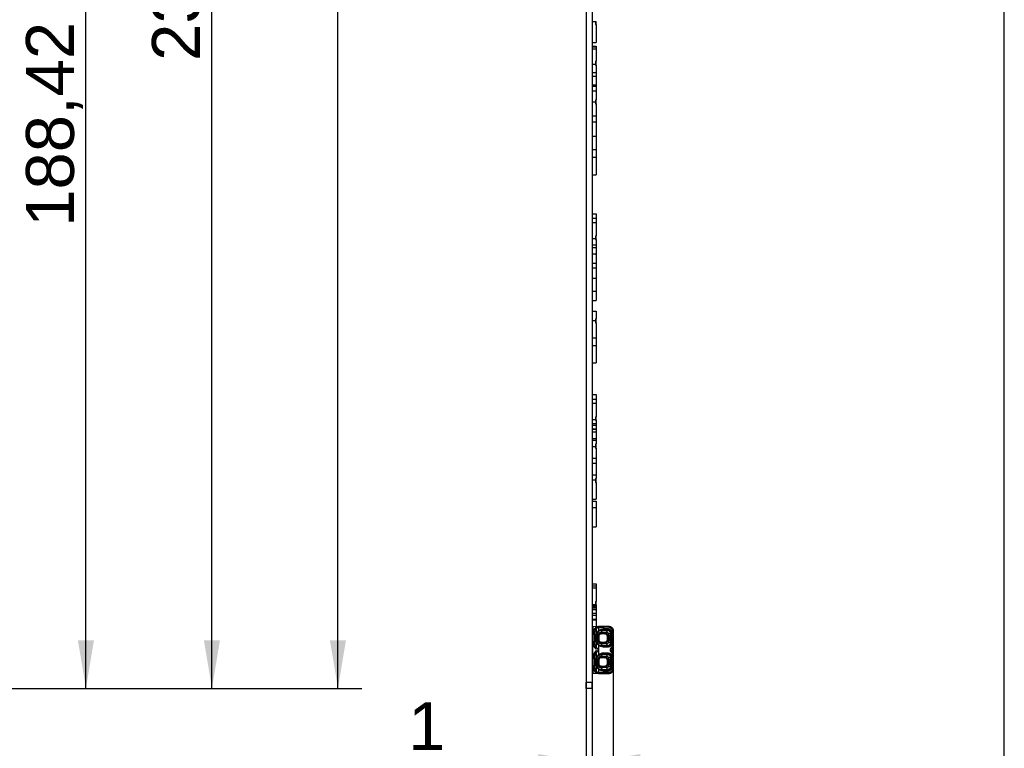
# Model space of a CAD drawing. Header units: millimetres. Extents: x 7 to 819, y 6 to 587.
# Tile 9 of 11: x 655 to 819, y 201 to 322. Entities that reach past the tile are written whole.
import ezdxf
from ezdxf.enums import TextEntityAlignment as Align

# ---------------------------------------------------------------- set-up
doc = ezdxf.new("R2010")
doc.units = ezdxf.units.MM
doc.layers.add('Default', color=7, linetype='Continuous')
doc.layers.add('RDLED_1-2_530MM_', color=7, linetype='Continuous')
doc.styles.add('SEACAD_Arial', font='arial.ttf')
doc.dimstyles.new('ISO', dxfattribs={"dimtxt": 8, "dimasz": 8, "dimexe": 4, "dimexo": 0, "dimgap": 2, "dimtad": 1, "dimtxsty": 'SEACAD_Arial', "dimblk1": '_SE_FILLED', "dimblk2": '_SE_FILLED', "dimsah": 1, "dimcen": 4, "dimadec": 0, "dimazin": 0, "dimtfac": 0.5, "dimtdec": 3, "dimtmove": 0, "dimatfit": 3, "dimfxl": 1, "dimarcsym": 0})

# ---------------------------------------------------------------- blocks, each defined once
blk = doc.blocks.new('SE1')
at = {"layer": 'RDLED_1-2_530MM_', "color": 7, "linetype": 'Continuous'}
for p, q in [((749.42, 475.92), (749.42, 211.92)), ((750.42, 475.92), (750.42, 211.92)), ((750.42, 322.17), (750.97, 322.17)), ((750.97, 322.17), (750.97, 321.67)), ((750.97, 322.17), (751.07, 322.17)), ((750.97, 321.67), (751.07, 321.67)), ((751.07, 321.67), (751.07, 322.17)), ((751.07, 321.67), (751.07, 318.67)), ((750.42, 318.67), (751.07, 318.67)), ((750.42, 318.67), (751.07, 318.67)), ((750.42, 318.06), (751.07, 318.06)), ((750.42, 317.91), (751.07, 317.91)), ((750.42, 317.62), (751.07, 317.62)), ((751.07, 318.06), (751.07, 317.91)), ((751.07, 317.91), (751.07, 317.62)), ((751.07, 317.62), (751.07, 315.52)), ((750.97, 315.52), (750.97, 315.06)), ((750.97, 315.52), (751.07, 315.52)), ((751.07, 314.86), (751.07, 315.52)), ((750.42, 315.06), (750.97, 315.06)), ((750.42, 313.63), (751.07, 313.63)), ((750.97, 315.06), (750.97, 314.86)), ((750.97, 314.86), (751.07, 314.86)), ((751.07, 314.86), (751.07, 313.63)), ((751.07, 313.63), (751.07, 313.01)), ((750.42, 313.01), (751.07, 313.01)), ((751.07, 313.01), (751.07, 311.58)), ((750.42, 311.58), (751.07, 311.58)), ((750.42, 311.38), (751.07, 311.38)), ((750.42, 310.58), (751.07, 310.58)), ((751.07, 311.58), (751.07, 311.38)), ((751.07, 311.38), (751.07, 310.58)), ((751.07, 310.58), (751.07, 309.11)), ((750.42, 308.74), (750.97, 308.74)), ((750.97, 309.11), (750.97, 308.74)), ((750.97, 309.11), (751.07, 309.11)), ((750.97, 308.74), (750.97, 308.41)), ((751.07, 308.41), (751.07, 309.11)), ((750.97, 308.41), (751.07, 308.41)), ((751.07, 308.41), (751.07, 306.4)), ((750.42, 306.4), (751.07, 306.4)), ((750.42, 305.4), (751.07, 305.4)), ((751.07, 306.4), (751.07, 305.4)), ((751.07, 305.4), (751.07, 303.05)), ((750.42, 303.05), (751.07, 303.05)), ((751.07, 303.05), (751.07, 300.81)), ((750.42, 300.81), (751.07, 300.81)), ((751.07, 300.81), (751.07, 299.54)), ((750.42, 299.54), (751.07, 299.54)), ((751.07, 299.54), (751.07, 296.6)), ((750.42, 296.6), (751.07, 296.6)), ((750.42, 290.05), (751.07, 290.05)), ((750.42, 289.34), (751.07, 289.34)), ((751.07, 290.05), (751.07, 289.34)), ((751.07, 289.34), (751.07, 288.62)), ((750.42, 288.62), (751.07, 288.62)), ((751.07, 288.62), (751.07, 286.43)), ((750.42, 285.95), (750.97, 285.95)), ((750.97, 286.43), (750.97, 285.95)), ((750.97, 286.43), (751.07, 286.43)), ((750.97, 285.95), (750.97, 285.8)), ((750.97, 285.8), (751.07, 285.8)), ((751.07, 285.8), (751.07, 286.43)), ((751.07, 285.8), (751.07, 284.91)), ((750.42, 284.91), (751.07, 284.91)), ((750.42, 284.46), (751.07, 284.46)), ((751.07, 284.91), (751.07, 284.46)), ((751.07, 284.46), (751.07, 283.42)), ((750.42, 283.42), (751.07, 283.42)), ((750.97, 283.42), (750.97, 283.33)), ((750.97, 283.33), (751.07, 283.33)), ((751.07, 283.33), (751.07, 283.42)), ((751.07, 283.33), (751.07, 281.83)), ((750.42, 281.83), (751.07, 281.83)), ((750.42, 281.08), (751.07, 281.08)), ((751.07, 281.83), (751.07, 281.08)), ((751.07, 281.08), (751.07, 279.33)), ((750.42, 279.33), (751.07, 279.33)), ((751.07, 279.33), (751.07, 277.15)), ((750.42, 277.15), (751.07, 277.15)), ((751.07, 277.15), (751.07, 275.62)), ((750.42, 275.62), (751.07, 275.62)), ((750.42, 273.85), (751.07, 273.85)), ((750.97, 272.57), (750.97, 272.29)), ((750.97, 272.57), (751.07, 272.57)), ((751.07, 273.85), (751.07, 272.57)), ((751.07, 271.88), (751.07, 272.57)), ((750.42, 272.29), (750.97, 272.29)), ((750.97, 272.29), (750.97, 271.88)), ((750.97, 271.88), (751.07, 271.88)), ((751.07, 271.88), (751.07, 269.38)), ((750.42, 269.38), (751.07, 269.38)), ((751.07, 269.38), (751.07, 268.13)), ((750.42, 268.13), (751.07, 268.13)), ((751.07, 268.13), (751.07, 265.22)), ((750.42, 265.22), (751.07, 265.22)), ((750.42, 259.96), (751.07, 259.96)), ((751.07, 259.96), (751.07, 259.17)), ((750.42, 259.17), (751.07, 259.17)), ((750.42, 258.5), (751.07, 258.5)), ((751.07, 259.17), (751.07, 258.5)), ((751.07, 258.5), (751.07, 256.23)), ((750.97, 256.23), (750.97, 255.74)), ((750.97, 256.23), (751.07, 256.23)), ((751.07, 255.65), (751.07, 256.23)), ((750.42, 255.74), (750.97, 255.74)), ((750.42, 255.11), (751.07, 255.11)), ((750.42, 254.84), (751.07, 254.84)), ((750.97, 255.74), (750.97, 255.65)), ((750.97, 255.65), (751.07, 255.65)), ((751.07, 255.65), (751.07, 255.11)), ((751.07, 255.11), (751.07, 254.84)), ((751.07, 254.84), (751.07, 254.21)), ((750.42, 254.21), (751.07, 254.21)), ((750.42, 254.16), (751.07, 254.16)), ((750.42, 253.7), (751.07, 253.7)), ((751.07, 254.21), (751.07, 254.16)), ((751.07, 254.16), (751.07, 253.7)), ((751.07, 253.7), (751.07, 252.62)), ((750.42, 252.62), (751.07, 252.62)), ((750.42, 252.33), (751.07, 252.33)), ((750.42, 251.28), (750.97, 251.28)), ((750.97, 251.7), (750.97, 251.28)), ((750.97, 251.7), (751.07, 251.7)), ((750.97, 251.28), (750.97, 251)), ((751.07, 252.62), (751.07, 252.33)), ((751.07, 252.33), (751.07, 251.7)), ((751.07, 251), (751.07, 251.7)), ((750.97, 251), (751.07, 251)), ((751.07, 251), (751.07, 249.34)), ((750.42, 249.34), (751.07, 249.34)), ((750.42, 248.5), (751.07, 248.5)), ((751.07, 249.34), (751.07, 248.5)), ((751.07, 248.5), (751.07, 246.56)), ((750.42, 246.56), (751.07, 246.56)), ((751.07, 246.56), (751.07, 245.91)), ((750.42, 245.72), (750.97, 245.72)), ((750.97, 245.91), (750.97, 245.72)), ((750.97, 245.91), (751.07, 245.91)), ((750.97, 245.72), (750.97, 245.26)), ((750.97, 245.26), (751.07, 245.26)), ((751.07, 245.26), (751.07, 245.91)), ((751.07, 245.26), (751.07, 242.49)), ((750.42, 242.49), (751.07, 242.49)), ((750.42, 242.17), (751.07, 242.17)), ((751.07, 242.17), (751.07, 241.1)), ((750.42, 241.1), (751.07, 241.1)), ((751.07, 241.1), (751.07, 237.87)), ((750.42, 237.87), (751.07, 237.87)), ((750.42, 228.37), (751.07, 228.37)), ((751.07, 228.37), (751.07, 228.03)), ((750.42, 228.03), (751.07, 228.03)), ((750.42, 227.68), (751.07, 227.68)), ((751.07, 228.03), (751.07, 227.68)), ((751.07, 227.68), (751.07, 225.38)), ((750.42, 224.88), (750.97, 224.88)), ((750.97, 225.38), (750.97, 224.88)), ((750.97, 225.38), (751.07, 225.38)), ((750.97, 224.88), (750.97, 224.85)), ((750.97, 224.85), (751.07, 224.85)), ((751.07, 224.85), (751.07, 225.38)), ((751.07, 224.85), (751.07, 224.67)), ((750.42, 224.67), (751.07, 224.67)), ((750.42, 224.58), (751.07, 224.58)), ((750.42, 224.37), (751.07, 224.37)), ((750.42, 224.08), (751.07, 224.08)), ((750.42, 223.44), (751.07, 223.44)), ((750.97, 224.08), (750.97, 224.03)), ((750.97, 224.03), (751.07, 224.03)), ((751.07, 224.67), (751.07, 224.58)), ((751.07, 224.58), (751.07, 224.37)), ((751.07, 224.37), (751.07, 224.08)), ((751.07, 224.03), (751.07, 224.08)), ((751.07, 224.03), (751.07, 223.44)), ((751.07, 223.44), (751.07, 223.15)), ((750.42, 223.15), (751.07, 223.15)), ((750.42, 222.47), (751.07, 222.47)), ((750.42, 222.35), (751.07, 222.35)), ((751.07, 223.15), (751.07, 222.47)), ((751.07, 222.47), (751.07, 222.35)), ((751.07, 222.35), (751.07, 221.26)), ((750.42, 221.01), (750.52, 221.01)), ((750.47, 220.52), (750.52, 220.52)), ((750.47, 220.52), (750.47, 220.5)), ((750.47, 220.5), (750.47, 220.44)), ((750.47, 220.44), (750.52, 220.44)), ((750.47, 220.44), (750.47, 219.79)), ((750.52, 220.52), (750.51, 220.52)), ((750.51, 220.52), (750.51, 220.52)), ((750.52, 221.27), (750.52, 220.67)), ((750.52, 221.27), (751.63, 221.26)), ((750.52, 220.02), (750.52, 220.67)), ((750.71, 220.67), (750.52, 220.67)), ((750.52, 220.02), (750.52, 219.84)), ((750.52, 220.02), (750.62, 220.02)), ((750.57, 219.89), (750.62, 219.94)), ((750.82, 220.26), (750.62, 220.26)), ((750.62, 220.02), (750.62, 220.26)), ((750.62, 220.02), (750.8, 220.02)), ((750.62, 219.94), (750.77, 219.94)), ((750.77, 219.94), (750.62, 219.94)), ((750.77, 219.89), (750.77, 219.94)), ((750.8, 218.62), (750.8, 220.02)), ((750.82, 220.26), (750.82, 218.34)), ((751.1, 220.86), (750.97, 221.01)), ((751.1, 220.86), (751.1, 220.11)), ((751.19, 220.07), (751.1, 220.11)), ((751.31, 221.21), (751.32, 221.21)), ((751.44, 220.46), (751.41, 220.39)), ((751.44, 221.02), (751.44, 220.46)), ((753.23, 221.24), (751.63, 221.26)), ((751.63, 221.26), (752.43, 221.25)), ((751.7, 221.06), (753.3, 221.04)), ((751.84, 220.04), (751.72, 220.04)), ((751.72, 220.04), (751.91, 220.01)), ((751.84, 220.27), (751.79, 220.25)), ((752.06, 220.58), (751.84, 220.27)), ((751.84, 220.27), (751.84, 220.04)), ((751.84, 220.27), (752.72, 220.27)), ((752.72, 220.04), (751.84, 220.04)), ((752.54, 220.01), (751.91, 220.01)), ((752.22, 220.78), (752.12, 220.68)), ((752.12, 220.68), (753.02, 220.68)), ((752.12, 220.67), (752.12, 220.68)), ((752.12, 220.67), (752.12, 220.58)), ((752.12, 220.67), (752.99, 220.67)), ((752.99, 220.58), (752.12, 220.58)), ((753.13, 220.78), (752.22, 220.78)), ((753.23, 221.24), (752.43, 221.25)), ((752.54, 220.01), (752.72, 220.04)), ((752.72, 220.04), (752.72, 220.27)), ((752.86, 220.26), (752.99, 220.58)), ((752.99, 220.58), (752.99, 220.67)), ((753.02, 220.67), (752.99, 220.67)), ((753.02, 220.68), (753.13, 220.78)), ((753.02, 220.67), (753.02, 220.68)), ((753.45, 220.13), (753.15, 219.95)), ((753.53, 220.13), (753.45, 220.13)), ((753.45, 218.51), (753.45, 220.13)), ((753.73, 220.17), (753.53, 220.17)), ((753.53, 220.17), (753.53, 220.17)), ((753.53, 218.47), (753.53, 220.17)), ((753.53, 220.13), (753.53, 218.51)), ((753.73, 218.47), (753.73, 220.17)), ((753.79, 217.9), (753.79, 220.73)), ((753.92, 220.73), (753.79, 220.73)), ((753.92, 220.73), (753.92, 217.9)), ((750.47, 219.79), (750.57, 219.89)), ((750.47, 219.79), (750.47, 218.84)), ((750.57, 218.74), (750.47, 218.84)), ((750.47, 218.84), (750.47, 218.19)), ((750.52, 218.79), (750.52, 218.61)), ((750.52, 216.02), (750.52, 218.61)), ((750.52, 218.61), (750.62, 218.61)), ((750.77, 219.89), (750.57, 219.89)), ((750.62, 218.69), (750.57, 218.74)), ((750.57, 218.74), (750.77, 218.74)), ((750.77, 218.69), (750.62, 218.69)), ((750.62, 218.61), (750.8, 218.62)), ((750.62, 218.34), (750.62, 218.61)), ((750.62, 218.34), (750.82, 218.34)), ((750.77, 219.89), (750.77, 218.74)), ((750.77, 218.69), (750.77, 218.74)), ((751.11, 219.67), (751.01, 219.67)), ((751.01, 219.67), (751.01, 218.97)), ((751.01, 218.97), (751.11, 218.97)), ((751.1, 218.53), (751.19, 218.57)), ((751.1, 218.53), (751.1, 217.74)), ((751.12, 219.67), (751.11, 219.67)), ((751.11, 219.67), (751.11, 218.97)), ((751.11, 218.97), (751.12, 218.97)), ((751.12, 219.7), (751.12, 219.67)), ((751.12, 218.97), (751.12, 219.67)), ((751.12, 218.97), (751.12, 218.94)), ((751.12, 218.97), (751.16, 218.97)), ((751.39, 219.8), (751.16, 219.68)), ((751.16, 219.68), (751.16, 219.67)), ((751.16, 219.67), (751.16, 218.97)), ((751.16, 218.97), (751.16, 218.95)), ((751.16, 218.95), (751.39, 218.84)), ((751.39, 218.84), (751.39, 219.8)), ((751.51, 219.61), (751.48, 219.81)), ((751.48, 218.83), (751.48, 219.81)), ((751.48, 218.83), (751.51, 219.02)), ((751.51, 219.61), (751.51, 219.02)), ((751.91, 218.63), (751.72, 218.6)), ((751.79, 218.38), (751.84, 218.37)), ((751.84, 218.6), (752.72, 218.6)), ((751.84, 218.6), (751.84, 218.37)), ((752.72, 218.37), (751.84, 218.37)), ((751.84, 218.37), (752.06, 218.05)), ((751.91, 218.63), (752.54, 218.63)), ((752.72, 218.6), (752.54, 218.63)), ((752.75, 218.6), (752.72, 218.6)), ((752.99, 218.05), (752.86, 218.37)), ((752.97, 219.8), (752.94, 219.61)), ((752.94, 219.02), (752.94, 219.61)), ((752.94, 219.02), (752.97, 218.84)), ((752.97, 219.67), (752.97, 219.8)), ((753.16, 219.8), (752.97, 219.8)), ((752.97, 218.84), (752.97, 218.96)), ((752.97, 218.84), (753.16, 218.84)), ((753.15, 218.69), (753.45, 218.51)), ((753.16, 219.8), (753.16, 219.56)), ((753.16, 219.07), (753.16, 218.84)), ((753.45, 218.51), (753.53, 218.51)), ((753.53, 218.47), (753.73, 218.47)), ((753.53, 218.47), (753.53, 218.47)), ((750.52, 218.19), (750.47, 218.19)), ((750.47, 218.19), (750.47, 218.13)), ((750.47, 218.13), (750.47, 218.12)), ((750.52, 218.12), (750.47, 218.12)), ((750.51, 218.12), (750.51, 218.12)), ((751.01, 217.55), (750.97, 217.59)), ((750.97, 217.05), (751.01, 217.08)), ((751.14, 217.71), (751.1, 217.74)), ((751.1, 216.9), (751.14, 216.92)), ((751.1, 216.9), (751.1, 216.11)), ((751.44, 218.17), (751.41, 218.24)), ((751.44, 218.17), (751.44, 216.46)), ((752.12, 217.97), (752.02, 217.97)), ((752.12, 218.05), (752.99, 218.05)), ((752.12, 217.97), (752.12, 217.95)), ((752.12, 217.97), (752.99, 217.97)), ((753.02, 217.96), (752.12, 217.95)), ((752.12, 217.95), (752.22, 217.85)), ((752.22, 216.78), (752.12, 216.68)), ((752.12, 216.67), (752.12, 216.68)), ((752.12, 216.68), (753.02, 216.68)), ((752.12, 216.67), (752.12, 216.58)), ((752.12, 216.67), (752.99, 216.67)), ((752.22, 217.85), (753.12, 217.86)), ((753.13, 216.78), (752.22, 216.78)), ((752.99, 217.97), (752.99, 218.05)), ((752.99, 217.97), (753.02, 217.97)), ((753.02, 216.67), (752.99, 216.67)), ((752.99, 216.58), (752.99, 216.67)), ((753.02, 217.97), (753.02, 217.96)), ((753.12, 217.86), (753.02, 217.96)), ((753.02, 216.68), (753.13, 216.78)), ((753.02, 216.67), (753.02, 216.68)), ((753.65, 217.56), (753.74, 217.43)), ((753.74, 217.21), (753.65, 217.07)), ((753.73, 217.29), (753.72, 217.31)), ((753.79, 217.9), (753.92, 217.9)), ((753.79, 213.9), (753.79, 216.73)), ((753.92, 216.73), (753.79, 216.73)), ((753.92, 217.9), (753.92, 217.9)), ((753.92, 217.89), (753.92, 217.64)), ((753.92, 217.63), (753.92, 217.19)), ((753.92, 217.18), (753.92, 216.74)), ((753.92, 216.73), (753.92, 213.9)), ((750.47, 216.52), (750.52, 216.52)), ((750.47, 216.52), (750.47, 216.5)), ((750.47, 216.5), (750.47, 216.44)), ((750.47, 216.44), (750.52, 216.44)), ((750.47, 216.44), (750.47, 215.79)), ((750.47, 215.79), (750.57, 215.89)), ((750.47, 215.79), (750.47, 214.84)), ((750.52, 216.52), (750.51, 216.52)), ((750.51, 216.52), (750.51, 216.52)), ((750.52, 216.02), (750.52, 215.84)), ((750.52, 216.02), (750.62, 216.02)), ((750.57, 215.89), (750.62, 215.94)), ((750.77, 215.89), (750.57, 215.89)), ((750.82, 216.29), (750.62, 216.29)), ((750.62, 216.02), (750.62, 216.29)), ((750.62, 216.02), (750.8, 216.02)), ((750.62, 215.94), (750.77, 215.94)), ((750.77, 215.94), (750.62, 215.94)), ((750.77, 215.89), (750.77, 215.94)), ((750.77, 215.89), (750.77, 214.74)), ((750.8, 214.62), (750.8, 216.02)), ((750.82, 216.29), (750.82, 214.38)), ((751.11, 215.67), (751.01, 215.67)), ((751.01, 215.67), (751.01, 214.97)), ((751.19, 216.07), (751.1, 216.11)), ((751.12, 215.67), (751.11, 215.67)), ((751.11, 215.67), (751.11, 214.97)), ((751.12, 215.7), (751.12, 215.67)), ((751.12, 214.97), (751.12, 215.67)), ((751.39, 215.8), (751.16, 215.68)), ((751.16, 215.68), (751.16, 215.67)), ((751.16, 215.67), (751.16, 214.97)), ((751.39, 214.84), (751.39, 215.8)), ((751.44, 216.46), (751.41, 216.39)), ((751.51, 215.61), (751.48, 215.81)), ((751.48, 214.83), (751.48, 215.81)), ((751.48, 214.83), (751.51, 215.02)), ((751.51, 215.61), (751.51, 215.02)), ((751.84, 216.04), (751.72, 216.04)), ((751.72, 216.04), (751.91, 216.01)), ((751.84, 216.27), (751.79, 216.25)), ((752.06, 216.58), (751.84, 216.27)), ((751.84, 216.27), (751.84, 216.04)), ((751.84, 216.27), (752.72, 216.27)), ((752.72, 216.04), (751.84, 216.04)), ((752.54, 216.01), (751.91, 216.01)), ((752.99, 216.58), (752.12, 216.58)), ((752.54, 216.01), (752.72, 216.04)), ((752.72, 216.04), (752.72, 216.27)), ((752.75, 216.03), (752.72, 216.03)), ((752.86, 216.26), (752.99, 216.58)), ((752.97, 215.8), (752.94, 215.61)), ((752.94, 215.02), (752.94, 215.61)), ((752.94, 215.02), (752.97, 214.84)), ((752.97, 215.67), (752.97, 215.8)), ((753.16, 215.8), (752.97, 215.8)), ((753.45, 216.13), (753.15, 215.95)), ((753.16, 215.8), (753.16, 215.56)), ((753.16, 215.07), (753.16, 214.84)), ((753.53, 216.13), (753.45, 216.13)), ((753.45, 214.51), (753.45, 216.13)), ((753.73, 216.17), (753.53, 216.17)), ((753.53, 214.47), (753.53, 216.17)), ((753.53, 216.17), (753.53, 216.17)), ((753.53, 216.13), (753.53, 214.51)), ((753.73, 214.47), (753.73, 216.17)), ((750.57, 214.74), (750.47, 214.84)), ((750.47, 214.84), (750.47, 214.19)), ((750.52, 214.19), (750.47, 214.19)), ((750.47, 214.19), (750.47, 214.13)), ((750.47, 214.13), (750.47, 214.12)), ((750.52, 214.12), (750.47, 214.12)), ((750.51, 214.12), (750.51, 214.12)), ((750.52, 214.79), (750.52, 214.61)), ((750.52, 214.61), (750.62, 214.61)), ((750.52, 213.97), (750.52, 214.61)), ((750.52, 213.97), (750.71, 213.97)), ((750.52, 213.97), (750.52, 213.37)), ((751.63, 213.38), (750.52, 213.37)), ((750.62, 214.69), (750.57, 214.74)), ((750.57, 214.74), (750.77, 214.74)), ((750.77, 214.69), (750.62, 214.69)), ((750.62, 214.61), (750.8, 214.62)), ((750.62, 214.38), (750.62, 214.61)), ((750.62, 214.38), (750.82, 214.38)), ((750.77, 214.69), (750.77, 214.74)), ((750.97, 213.62), (751.1, 213.77)), ((751.01, 214.97), (751.11, 214.97)), ((751.1, 214.53), (751.19, 214.57)), ((751.1, 214.53), (751.1, 213.77)), ((751.11, 214.97), (751.12, 214.97)), ((751.12, 214.97), (751.12, 214.94)), ((751.12, 214.97), (751.16, 214.97)), ((751.16, 214.97), (751.16, 214.95)), ((751.16, 214.95), (751.39, 214.84)), ((751.41, 214.25), (751.44, 214.18)), ((751.44, 214.18), (751.44, 213.62)), ((751.63, 213.38), (753.23, 213.39)), ((752.43, 213.38), (751.63, 213.38)), ((753.3, 213.59), (751.7, 213.58)), ((751.91, 214.63), (751.72, 214.6)), ((751.84, 214.37), (751.79, 214.38)), ((751.84, 214.6), (751.84, 214.37)), ((751.84, 214.6), (752.72, 214.6)), ((752.72, 214.37), (751.84, 214.37)), ((751.84, 214.37), (752.06, 214.05)), ((751.91, 214.63), (752.54, 214.63)), ((752.12, 213.97), (752.02, 213.97)), ((752.12, 214.05), (752.99, 214.05)), ((752.12, 213.97), (752.12, 213.95)), ((752.12, 213.97), (752.99, 213.97)), ((753.02, 213.96), (752.12, 213.95)), ((752.12, 213.95), (752.22, 213.85)), ((752.22, 213.85), (753.12, 213.86)), ((752.43, 213.38), (753.23, 213.39)), ((752.72, 214.6), (752.54, 214.63)), ((752.75, 214.6), (752.72, 214.6)), ((752.99, 214.05), (752.86, 214.37)), ((752.97, 214.84), (752.97, 214.96)), ((752.97, 214.84), (753.16, 214.84)), ((752.99, 213.97), (752.99, 214.05)), ((752.99, 213.97), (753.02, 213.97)), ((753.02, 213.97), (753.02, 213.96)), ((753.12, 213.86), (753.02, 213.96)), ((753.15, 214.69), (753.45, 214.51)), ((753.45, 214.51), (753.53, 214.51)), ((753.53, 214.47), (753.73, 214.47)), ((753.53, 214.47), (753.53, 214.47)), ((753.79, 213.9), (753.92, 213.9)), ((749.42, 210.92), (749.42, 211.92)), ((750.42, 211.92), (749.42, 211.92)), ((750.42, 210.92), (750.42, 211.92)), ((750.42, 210.92), (749.42, 210.92))]:
    blk.add_line(p, q, dxfattribs=at)
for centre, radius, start, end in [((750.4, 220.27), 0.249, 58.8363, 71.5266), ((751.62, 220.26), 1, 131.0144, 180), ((751.62, 220.26), 0.8, 131.0004, 180), ((751.64, 220.22), 1.04, 107.6817, 130.4249), ((752.12, 219.67), 1.12, 156.7351, 180), ((751.71, 219.97), 1.08, 104.4685, 124.4989), ((752.07, 219.51), 1.14, 123.3587, 148.3073), ((752.12, 219.67), 1.02, 156.7362, 180), ((752.13, 219.67), 1, 96.0188, 178.4075), ((752.04, 219.7), 0.882, 88.5597, 180.9459), ((752.1, 219.68), 0.99, 134.4493, 156.9674), ((751.62, 220.26), 0.999, 89.499, 108.3276), ((751.95, 219.71), 0.566, 105.7601, 170.8499), ((752.12, 219.67), 1.01, 89.7182, 134.7242), ((752.2, 219.71), 1.07, 89.0784, 135.4712), ((752.13, 219.65), 1.02, 111.3374, 117.9243), ((752.13, 219.65), 1.02, 97.4299, 102.936), ((752.12, 219.67), 0.994, 89.9985, 96.0153), ((752.12, 219.99), 0.595, 90.0026, 96.0374), ((752.72, 218.93), 1.34, 83.982, 89.9204), ((752.73, 219.82), 0.211, 83.8513, 90.8571), ((752.72, 219.79), 0.248, 8.3775, 83.5644), ((752.86, 219.97), 0.294, 356.2278, 89.4803), ((752.89, 219.67), 0.916, 77.0212, 83.6849), ((753.02, 220.17), 0.511, 0.0471, 89.7522), ((753.02, 220.17), 0.501, 359.964, 90.0351), ((752.99, 220.12), 0.457, 18.6612, 76.3111), ((753.12, 220.16), 0.616, 0.5502, 89.4918), ((751.88, 219.8), 1.28, 359.9684, 6.7622), ((753.23, 221.04), 0.2, 76.8462, 89.5009), ((753.07, 220.45), 0.806, 77.544, 78.7569), ((753.02, 220.17), 1.1, 76.0857, 76.8467), ((753.07, 220.45), 0.806, 73.8393, 75.9226), ((753.16, 220.76), 0.493, 72.0534, 75.9245), ((753.18, 220.88), 0.373, 71.5464, 74.0096), ((753.03, 220.18), 1.08, 56.0648, 76.7132), ((753.02, 220.17), 1.1, 63.4983, 75.8838), ((753.09, 220.17), 0.902, 56.3686, 76.7548), ((752.59, 219.99), 0.88, 8.8052, 18.3014), ((753.42, 220.97), 0.2, 59.4196, 63.6123), ((753.02, 220.17), 1.1, 61.8886, 63.6117), ((753.42, 220.97), 0.2, 54.9256, 63.6124), ((753.03, 220.17), 1.1, 45.4751, 62.951), ((765.45, 220.12), 11.92, 179.7862, 179.9831), ((753.09, 220.17), 0.901, 39.0347, 56.4972), ((753.04, 220.18), 1.08, 38.8136, 56.3251), ((753.72, 220.73), 0.2, 0, 38.9413), ((753.02, 220.16), 1.11, 38.9636, 39.2396), ((753.14, 219.78), 1.24, 50.6917, 50.8327), ((751.62, 218.34), 1, 180, 228.9861), ((751.62, 218.34), 0.8, 180, 229.0124), ((752.12, 218.97), 1.12, 180, 203.2678), ((752.14, 219.19), 1.24, 212.3275, 235.2406), ((752.12, 218.97), 1.02, 180, 203.2555), ((751.14, 218.4), 1.27, 89.2392, 90.7619), ((752.12, 218.97), 1, 181.5936, 263.9944), ((752.04, 218.94), 0.883, 179.0696, 271.4216), ((752.16, 218.99), 1.06, 203.386, 224.4312), ((751.95, 218.93), 0.566, 189.1764, 254.2019), ((751.31, 217.67), 1.17, 81.5979, 86.1293), ((755.9, 218.49), 3.18, 177.9409, 182.1337), ((752.72, 219.71), 1.35, 270.26, 276.1699), ((752.72, 218.85), 0.249, 276.6288, 351.535), ((752.86, 218.67), 0.295, 270.7218, 3.5618), ((752.79, 219.8), 0.179, 358.8181, 7.6205), ((752.77, 218.84), 0.197, 353.0247, 1.0011), ((753.02, 218.47), 0.51, 270.189, 0.019), ((753.02, 218.47), 0.501, 269.9632, 351.043), ((752.99, 218.51), 0.457, 283.6894, 341.3386), ((753.12, 218.47), 0.613, 270.1894, 359.8589), ((751.78, 218.84), 1.38, 353.481, 359.7891), ((752.59, 218.64), 0.878, 341.6837, 351.2027), ((753.02, 218.47), 0.501, 351.043, 0.0381), ((765.46, 218.51), 11.94, 180.0169, 180.2134), ((750.39, 218.37), 0.25, 288.4931, 301.144), ((751.62, 216.29), 1, 131.0143, 180), ((751.62, 216.29), 0.8, 131.0005, 180), ((749.43, 219.06), 2.13, 316.1873, 321.5753), ((749.26, 215.42), 2.36, 38.6377, 43.5015), ((746.95, 221.07), 5.37, 319.1255, 321.3161), ((750.82, 217.32), 0.3, 307.9005, 52.0772), ((747.53, 214.05), 4.61, 38.5089, 41.0625), ((752.13, 215.67), 1, 96.0188, 178.4075), ((752.12, 218.98), 1.03, 225.8338, 270.0453), ((752.12, 215.67), 1.01, 89.7182, 134.7242), ((752.2, 218.93), 1.07, 224.7578, 271.0616), ((752.2, 215.71), 1.07, 89.0778, 135.4766), ((752.13, 215.65), 1.02, 97.4299, 102.936), ((752.12, 215.68), 0.994, 89.9975, 96.0157), ((752.13, 218.79), 0.736, 264.5417, 269.4177), ((792, 218.02), 39.88, 179.9574, 180.079), ((752.89, 218.98), 0.93, 276.3635, 282.9302), ((753.02, 216.17), 0.511, 0.0471, 89.7522), ((753.02, 216.17), 0.501, 359.964, 90.0351), ((753.12, 216.16), 0.616, 0.5502, 89.4918), ((753.9, 217.32), 0.503, 125.2986, 234.7016), ((753.82, 217.32), 0.3, 124.7724, 235.2278), ((753.09, 218.47), 0.901, 304.7752, 321.0507), ((753.04, 218.46), 1.08, 304.8734, 321.3576), ((753.04, 216.18), 1.08, 38.8064, 55.1274), ((754.49, 217.42), 0.774, 189.9743, 196.3152), ((760.51, 219.71), 7.21, 200.3089, 202.2134), ((750.3, 215.54), 3.82, 20.2584, 22.2416), ((753.72, 217.9), 0.2, 321.0595, 359.9998), ((753.72, 216.73), 0.2, 359.9989, 38.9414), ((753.75, 216.74), 0.175, 1.635, 42.5453), ((746.83, 217.66), 7.09, 358.3434, 359.8588), ((756.63, 217.32), 2.71, 177.0385, 182.9644), ((740.83, 216.91), 13.09, 0.1643, 1.2189), ((750.4, 216.27), 0.249, 58.8363, 71.5266), ((752.12, 215.67), 1.12, 156.7351, 180), ((752.07, 215.51), 1.14, 123.3714, 148.2985), ((752.12, 215.67), 1.02, 156.7348, 180), ((751.14, 214.4), 1.27, 89.2392, 90.7619), ((752.1, 215.68), 0.99, 134.4493, 156.966), ((751.95, 215.71), 0.566, 105.7601, 170.8499), ((752.13, 215.65), 1.02, 111.3374, 117.9243), ((752.12, 215.99), 0.595, 90.0026, 96.0374), ((752.72, 214.93), 1.34, 83.982, 89.9204), ((752.72, 215.79), 0.245, 8.1742, 84.0947), ((752.86, 215.96), 0.297, 356.81, 88.8981), ((752.79, 215.8), 0.179, 358.8181, 7.6205), ((752.89, 215.67), 0.916, 77.0212, 83.6849), ((751.88, 215.8), 1.28, 359.9684, 6.7622), ((752.57, 215.99), 0.898, 8.9004, 18.2062), ((765.45, 216.12), 11.92, 179.7862, 179.9831), ((750.39, 214.37), 0.25, 288.4931, 301.144), ((751.62, 214.38), 1, 180, 228.9849), ((751.62, 214.38), 0.8, 180, 229.0173), ((751.62, 214.38), 1, 228.9846, 251.6889), ((752.12, 214.97), 1.12, 180, 203.2741), ((752.08, 215.14), 1.15, 211.9151, 236.5571), ((751.71, 214.66), 1.08, 235.5119, 255.5207), ((752.12, 214.97), 1.02, 180, 203.2554), ((752.12, 214.97), 1, 181.5936, 263.9944), ((752.04, 214.94), 0.883, 179.0696, 271.4216), ((752.09, 214.94), 0.97, 202.8718, 225.8844), ((751.62, 214.38), 1, 251.7047, 270.4825), ((751.95, 214.93), 0.566, 189.1764, 254.2019), ((751.32, 213.73), 1.11, 81.5242, 86.3581), ((752.12, 214.96), 1.01, 225.1876, 270.2603), ((752.22, 214.96), 1.11, 225.2947, 270.0523), ((752.13, 214.79), 0.736, 264.5417, 269.4177), ((792, 214.02), 39.88, 179.9574, 180.079), ((1227.88, 214.54), 475.16, 179.9933, 180.0213), ((752.72, 215.65), 1.28, 269.9653, 276.1661), ((752.72, 214.85), 0.246, 276.3031, 352.0089), ((752.86, 214.67), 0.294, 270.4942, 3.7894), ((752.86, 214.83), 0.105, 347.4249, 2.3601), ((752.89, 214.98), 0.93, 276.3635, 282.9302), ((753.02, 214.47), 0.51, 270.189, 0.019), ((753.02, 214.47), 0.501, 269.9632, 351.043), ((753.12, 214.47), 0.613, 270.1894, 359.8589), ((751.78, 214.84), 1.38, 353.481, 359.7891), ((753.23, 213.59), 0.2, 270.4957, 283.1518), ((753.03, 214.46), 1.08, 283.2878, 303.9418), ((753.16, 213.88), 0.493, 284.0755, 287.9466), ((753.18, 213.76), 0.373, 285.9904, 288.4536), ((753.02, 214.47), 1.1, 284.109, 296.4409), ((753.09, 214.47), 0.901, 283.2371, 303.638), ((752.58, 214.64), 0.884, 341.7195, 351.1669), ((753.42, 213.66), 0.204, 297.0358, 305.4139), ((753.02, 214.47), 0.501, 351.043, 0.0381), ((765.46, 214.51), 11.94, 180.0169, 180.2134), ((753.03, 214.47), 1.1, 297.049, 314.5249), ((752.98, 214.51), 1.16, 298.8087, 313.7881), ((753.09, 214.47), 0.901, 303.5219, 320.9645), ((753.04, 214.46), 1.08, 303.6851, 321.3665), ((753.72, 213.9), 0.2, 321.0566, 359.9999)]:
    blk.add_arc(centre, radius, start, end, dxfattribs=at)
for centre, major_axis, ratio, start_param, end_param in [((751.69, 220.16), (0, -0.9), 0.939686, 3.13353, 3.443672), ((753.23, 221.04), (-0.002, -0.2), 0.342009, 1.573781, 3.141698), ((751.84, 218.58), (-1.07, 0), 0.019996, 4.711191, 4.815698), ((753.01, 219.32), (0, -0.525), 0.116839, 3.975219, 5.449559), ((752.5, 219.32), (-0.746, 0), 0.704087, 2.653791, 3.629395), ((753.13, 216.12), (0, 0.938), 0.939693, 5.423914, 5.706289), ((753.01, 215.32), (0, -0.525), 0.116839, 3.975219, 5.449559), ((752.5, 215.32), (-0.746, 0), 0.704087, 2.653791, 3.629395), ((751.37, 213.62), (0.063, 0.19), 0.326508, 3.141375, 4.819777), ((751.69, 214.48), (-0.002, 0.902), 0.939653, 2.838139, 3.147658), ((751.84, 214.58), (-1.07, 0), 0.019996, 4.711191, 4.815685), ((753.23, 213.59), (-0.002, 0.2), 0.342009, 3.141537, 4.709393)]:
    blk.add_ellipse(centre, major_axis=major_axis, ratio=ratio, start_param=start_param, end_param=end_param, dxfattribs=at)
for points, degree, knots in [([(751.32, 221.21), (751.34, 221.2), (751.36, 221.18), (751.4, 221.12), (751.43, 221.07), (751.44, 221.02)], 3, [0.0506781, 0.0506781, 0.0506781, 0.0506781, 0.5, 0.5, 1, 1, 1, 1]), ([(751.72, 220.03), (751.7, 220.03), (751.67, 220.03), (751.62, 220.02), (751.57, 220), (751.54, 219.97), (751.51, 219.93), (751.49, 219.89), (751.48, 219.85), (751.48, 219.83), (751.48, 219.81)], 3, [0, 0, 0, 0, 0.192334, 0.35505, 0.490491, 0.603021, 0.700274, 0.792315, 0.88945, 1, 1, 1, 1]), ([(751.91, 220.01), (751.74, 220.01), (751.62, 219.89), (751.51, 219.78), (751.51, 219.61)], 2, [0, 0, 0, 0.5, 0.5, 1, 1, 1]), ([(751.63, 221.26), (751.65, 221.26), (751.67, 221.24), (751.69, 221.16), (751.7, 221.11), (751.7, 221.06)], 3, [0, 0, 0, 0, 0.5, 0.5, 1, 1, 1, 1]), ([(751.79, 220.25), (751.78, 220.19), (751.77, 220.13), (751.75, 220.06), (751.74, 220.04), (751.72, 220.03)], 3, [0, 0, 0, 0, 0.5, 0.5, 1, 1, 1, 1]), ([(752.94, 219.61), (752.94, 219.78), (752.82, 219.89), (752.71, 220.01), (752.54, 220.01)], 2, [0, 0, 0, 0.5, 0.5, 1, 1, 1]), ([(753.3, 221.04), (753.31, 221.09), (753.31, 221.14), (753.3, 221.21), (753.29, 221.24), (753.27, 221.24)], 3, [0, 0, 0, 0, 0.5, 0.5, 1, 1, 1, 1]), ([(753.88, 220.85), (753.88, 220.85), (753.88, 220.83), (753.85, 220.79), (753.82, 220.76), (753.79, 220.73)], 3, [0.0825104, 0.0825104, 0.0825104, 0.0825104, 0.5, 0.5, 1, 1, 1, 1]), ([(753.86, 220.88), (753.85, 220.89), (753.83, 220.91), (753.82, 220.93), (753.8, 220.94)], 3, [0.7004524, 0.7004524, 0.7004524, 0.7004524, 0.8147173, 1, 1, 1, 1]), ([(751.72, 218.6), (751.66, 218.6), (751.59, 218.62), (751.5, 218.7), (751.48, 218.76), (751.48, 218.83)], 3, [0, 0, 0, 0, 0.5, 0.5, 1, 1, 1, 1]), ([(751.51, 219.02), (751.51, 218.86), (751.62, 218.74), (751.74, 218.63), (751.91, 218.63)], 2, [0, 0, 0, 0.5, 0.5, 1, 1, 1]), ([(751.72, 218.6), (751.74, 218.6), (751.75, 218.58), (751.77, 218.5), (751.78, 218.45), (751.79, 218.38)], 3, [0, 0, 0, 0, 0.5, 0.5, 1, 1, 1, 1]), ([(752.54, 218.63), (752.71, 218.63), (752.82, 218.74), (752.94, 218.86), (752.94, 219.02)], 2, [0, 0, 0, 0.5, 0.5, 1, 1, 1]), ([(752.97, 219.67), (752.97, 219.69), (752.98, 219.69), (753.01, 219.68), (753.03, 219.68), (753.06, 219.66), (753.1, 219.63), (753.12, 219.61), (753.14, 219.59), (753.16, 219.56)], 3, [0, 0, 0, 0, 0.403289, 0.403289, 0.403289, 0.788682, 0.788682, 0.788682, 1, 1, 1, 1]), ([(753.16, 219.07), (753.13, 219.03), (753.1, 219.01), (753.08, 218.99), (753.04, 218.96), (753.02, 218.95), (753, 218.95), (752.98, 218.94), (752.97, 218.95), (752.97, 218.96)], 3, [0, 0, 0, 0, 0.281931, 0.281931, 0.281931, 0.634991, 0.634991, 0.634991, 1, 1, 1, 1]), ([(751.14, 217.71), (751.16, 217.69), (751.21, 217.66), (751.27, 217.6), (751.32, 217.54), (751.35, 217.48), (751.37, 217.41), (751.38, 217.35), (751.38, 217.32), (751.38, 217.3), (751.38, 217.27), (751.36, 217.2), (751.33, 217.11), (751.25, 217), (751.18, 216.95), (751.14, 216.92)], 3, [0, 0, 0, 0, 0.092952, 0.178444, 0.258236, 0.334485, 0.409657, 0.486321, 0.50048, 0.514682, 0.543253, 0.601292, 0.722597, 0.856942, 1, 1, 1, 1]), ([(753.72, 217.31), (753.72, 217.32), (753.72, 217.34), (753.73, 217.37), (753.74, 217.4), (753.74, 217.42), (753.74, 217.43)], 3, [0, 0, 0, 0, 0.270491, 0.531384, 0.770064, 1, 1, 1, 1]), ([(753.74, 217.43), (753.75, 217.45), (753.77, 217.5), (753.8, 217.58), (753.83, 217.64), (753.85, 217.7), (753.86, 217.74), (753.87, 217.76), (753.87, 217.76)], 3, [0, 0, 0, 0, 0.1806224, 0.3638665, 0.5498486, 0.69593, 0.8165564, 0.9159554, 0.9159554, 0.9159554, 0.9159554]), ([(753.79, 217.9), (753.82, 217.87), (753.85, 217.85), (753.88, 217.8), (753.88, 217.79), (753.88, 217.78)], 3, [0, 0, 0, 0, 0.5, 0.5, 0.915325, 0.915325, 0.915325, 0.915325]), ([(753.88, 216.85), (753.88, 216.85), (753.88, 216.83), (753.85, 216.79), (753.82, 216.76), (753.79, 216.73)], 3, [0.0846665, 0.0846665, 0.0846665, 0.0846665, 0.5, 0.5, 1, 1, 1, 1]), ([(751.16, 215.68), (751.16, 215.69), (751.16, 215.75), (751.17, 215.86), (751.21, 216.01), (751.27, 216.14), (751.35, 216.25), (751.44, 216.35), (751.55, 216.44), (751.67, 216.5), (751.8, 216.55), (751.93, 216.58), (752.02, 216.58), (752.06, 216.58)], 3, [0, 0, 0, 0, 0.007146, 0.124575, 0.231162, 0.329032, 0.425056, 0.520517, 0.615542, 0.710345, 0.80858, 0.916357, 1, 1, 1, 1]), ([(751.72, 216.03), (751.7, 216.03), (751.67, 216.03), (751.62, 216.02), (751.57, 216), (751.54, 215.97), (751.51, 215.93), (751.49, 215.89), (751.48, 215.85), (751.48, 215.83), (751.48, 215.81)], 3, [0, 0, 0, 0, 0.192334, 0.35505, 0.490491, 0.603021, 0.700274, 0.792315, 0.88945, 1, 1, 1, 1]), ([(751.91, 216.01), (751.74, 216.01), (751.62, 215.89), (751.51, 215.78), (751.51, 215.61)], 2, [0, 0, 0, 0.5, 0.5, 1, 1, 1]), ([(751.51, 215.02), (751.51, 214.86), (751.62, 214.74), (751.74, 214.63), (751.91, 214.63)], 2, [0, 0, 0, 0.5, 0.5, 1, 1, 1]), ([(751.79, 216.25), (751.78, 216.19), (751.77, 216.13), (751.75, 216.06), (751.74, 216.04), (751.72, 216.03)], 3, [0, 0, 0, 0, 0.5, 0.5, 1, 1, 1, 1]), ([(752.94, 215.61), (752.94, 215.78), (752.82, 215.89), (752.71, 216.01), (752.54, 216.01)], 2, [0, 0, 0, 0.5, 0.5, 1, 1, 1]), ([(752.54, 214.63), (752.71, 214.63), (752.82, 214.74), (752.94, 214.86), (752.94, 215.02)], 2, [0, 0, 0, 0.5, 0.5, 1, 1, 1]), ([(752.97, 215.67), (752.97, 215.69), (752.98, 215.69), (753.01, 215.68), (753.03, 215.68), (753.06, 215.66), (753.1, 215.63), (753.12, 215.61), (753.14, 215.59), (753.16, 215.56)], 3, [0, 0, 0, 0, 0.403289, 0.403289, 0.403289, 0.788682, 0.788682, 0.788682, 1, 1, 1, 1]), ([(753.16, 215.07), (753.13, 215.03), (753.1, 215.01), (753.08, 214.99), (753.04, 214.96), (753.02, 214.95), (753, 214.95), (752.98, 214.94), (752.97, 214.95), (752.97, 214.96)], 3, [0, 0, 0, 0, 0.281931, 0.281931, 0.281931, 0.634991, 0.634991, 0.634991, 1, 1, 1, 1]), ([(753.1, 216.57), (753.1, 216.56), (753.13, 216.56), (753.17, 216.54), (753.21, 216.52), (753.26, 216.49), (753.3, 216.46), (753.34, 216.42), (753.37, 216.38), (753.4, 216.33), (753.41, 216.29), (753.42, 216.27), (753.42, 216.27)], 3, [0, 0, 0, 0, 0.044601, 0.159744, 0.275231, 0.391538, 0.508382, 0.625276, 0.741722, 0.857418, 0.972849, 1, 1, 1, 1]), ([(751.48, 214.83), (751.48, 214.81), (751.48, 214.78), (751.49, 214.73), (751.52, 214.69), (751.55, 214.65), (751.6, 214.62), (751.65, 214.61), (751.7, 214.6), (751.72, 214.6)], 3, [0, 0, 0, 0, 0.12363, 0.232373, 0.336797, 0.450019, 0.572336, 0.753146, 1, 1, 1, 1]), ([(751.7, 213.58), (751.7, 213.52), (751.69, 213.47), (751.67, 213.4), (751.65, 213.38), (751.63, 213.38)], 3, [0, 0, 0, 0, 0.5, 0.5, 1, 1, 1, 1]), ([(753.42, 214.37), (753.42, 214.36), (753.41, 214.33), (753.39, 214.29), (753.36, 214.24), (753.32, 214.2), (753.28, 214.16), (753.24, 214.13), (753.19, 214.1), (753.14, 214.08), (753.11, 214.07), (753.1, 214.07)], 3, [0, 0, 0, 0, 0.061837, 0.180717, 0.298983, 0.418464, 0.538841, 0.659437, 0.779765, 0.907824, 1, 1, 1, 1]), ([(753.27, 213.4), (753.29, 213.4), (753.3, 213.42), (753.31, 213.49), (753.31, 213.54), (753.3, 213.59)], 3, [0, 0, 0, 0, 0.5, 0.5, 1, 1, 1, 1]), ([(753.79, 213.9), (753.82, 213.87), (753.85, 213.85), (753.88, 213.8), (753.88, 213.79), (753.88, 213.78)], 3, [0, 0, 0, 0, 0.5, 0.5, 0.9174578, 0.9174578, 0.9174578, 0.9174578]), ([(753.8, 213.69), (753.81, 213.7), (753.83, 213.72), (753.86, 213.75), (753.87, 213.77), (753.88, 213.78), (753.88, 213.78)], 3, [0, 0, 0, 0, 0.1789423, 0.3332198, 0.4648859, 0.5191669, 0.5191669, 0.5191669, 0.5191669])]:
    blk.add_open_spline(points, degree=degree, knots=knots, dxfattribs=at)
for points, weights in [([(752.02, 220.66), (752.03, 220.66), (752.05, 220.64), (752.06, 220.58)], [1.02785316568, 0.990715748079, 0.990715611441, 1.02785275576]), ([(752.86, 220.26), (752.82, 220.12), (752.78, 220.04), (752.75, 220.03)], [1.02457253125, 0.991017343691, 0.99182829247, 1.02700537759]), ([(753.8, 220.94), (753.8, 220.95), (753.8, 220.95), (753.79, 220.95)], [1.03389703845, 1.04121753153, 1.04972373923, 1.05941566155]), ([(752.02, 217.97), (752.03, 217.97), (752.05, 218), (752.06, 218.05)], [1.02785323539, 0.990716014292, 0.990715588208, 1.02785195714]), ([(752.06, 216.58), (752.05, 216.64), (752.03, 216.66), (752.02, 216.66)], [1.02785285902, 0.990715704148, 0.990715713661, 1.02785288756]), ([(753.92, 217.45), (753.91, 217.44), (753.84, 217.43), (753.74, 217.43)], [1.06796140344, 0.950631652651, 0.985221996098, 1.17173243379]), ([(753.92, 217.18), (753.92, 217.19), (753.85, 217.2), (753.74, 217.21)], [1.14758095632, 0.950810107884, 0.950806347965, 1.14756967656]), ([(752.86, 216.26), (752.82, 216.12), (752.78, 216.04), (752.75, 216.03)], [1.02457253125, 0.991017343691, 0.99182829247, 1.02700537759]), ([(751.79, 214.38), (751.77, 214.52), (751.75, 214.6), (751.72, 214.6)], [1.02448123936, 0.991842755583, 0.991839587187, 1.02447173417])]:
    blk.add_rational_spline(points, weights, degree=3, dxfattribs=at)
for points in [[(753.15, 219.95), (753.04, 219.9), (752.97, 219.86), (752.97, 219.82)], [(753.1, 220.57), (753.08, 220.63), (753.05, 220.67), (753.02, 220.67)], [(753.23, 221.24), (753.24, 221.24), (753.24, 221.24), (753.25, 221.24)], [(753.53, 220.17), (753.52, 220.2), (753.49, 220.24), (753.42, 220.27)], [(753.64, 221.08), (753.65, 221.05), (753.63, 220.98), (753.59, 220.92)], [(751.16, 219.68), (751.14, 219.69), (751.12, 219.69), (751.12, 219.7)], [(751.12, 218.94), (751.12, 218.94), (751.14, 218.95), (751.16, 218.95)], [(751.48, 219.81), (751.48, 219.81), (751.44, 219.8), (751.39, 219.8)], [(752.86, 218.37), (752.82, 218.52), (752.78, 218.6), (752.75, 218.6)], [(753.15, 218.69), (753.04, 218.73), (752.97, 218.78), (752.97, 218.81)], [(753.53, 218.47), (753.52, 218.43), (753.49, 218.39), (753.42, 218.37)], [(753.02, 217.97), (753.05, 217.97), (753.08, 218.01), (753.1, 218.07)], [(753.02, 216.67), (753.05, 216.67), (753.08, 216.63), (753.1, 216.57)], [(753.61, 217.73), (753.64, 217.67), (753.67, 217.6), (753.66, 217.57)], [(753.66, 217.06), (753.67, 217.04), (753.64, 216.97), (753.61, 216.91)], [(751.16, 215.68), (751.14, 215.69), (751.12, 215.69), (751.12, 215.7)], [(751.48, 215.81), (751.48, 215.81), (751.44, 215.8), (751.39, 215.8)], [(753.15, 215.95), (753.04, 215.9), (752.97, 215.86), (752.97, 215.82)], [(753.42, 216.27), (753.49, 216.24), (753.52, 216.2), (753.53, 216.17)], [(751.12, 214.94), (751.12, 214.94), (751.14, 214.95), (751.16, 214.95)], [(752.06, 214.05), (752.05, 214), (752.03, 213.97), (752.02, 213.97)], [(752.86, 214.37), (752.82, 214.52), (752.78, 214.6), (752.75, 214.6)], [(752.97, 214.81), (752.97, 214.78), (753.04, 214.73), (753.15, 214.69)], [(753.02, 213.97), (753.05, 213.97), (753.08, 214.01), (753.1, 214.07)], [(753.23, 213.39), (753.24, 213.39), (753.24, 213.39), (753.25, 213.39)], [(753.28, 213.4), (753.29, 213.4), (753.3, 213.41), (753.31, 213.41)], [(753.42, 214.37), (753.49, 214.39), (753.52, 214.43), (753.53, 214.47)], [(753.64, 213.56), (753.65, 213.59), (753.63, 213.66), (753.59, 213.72)]]:
    blk.add_open_spline(points, degree=3, dxfattribs=at)
blk = doc.blocks.new('DMBLK28')
at = {"layer": 'Default', "linetype": 'Continuous'}
for points in [[(741.42, 197.28), (749.42, 198.61), (741.42, 199.95)], [(758.42, 197.28), (758.42, 199.95), (750.42, 198.61)]]:
    blk.add_hatch(color=7, dxfattribs=at).paths.add_polyline_path(points)
at = {"layer": 'Default', "color": 7, "linetype": 'Continuous'}
for p, q in [((749.42, 211.92), (749.42, 194.61)), ((750.42, 211.92), (750.42, 194.61)), ((716.93, 198.61), (766.42, 198.61))]:
    blk.add_line(p, q, dxfattribs=at)
at = {"layer": 'Default', "color": 7, "linetype": 'Continuous', "style": 'SEACAD_Arial'}
blk.add_text('1', height=8, dxfattribs=at).set_placement((719.73, 208.61), align=Align.TOP_LEFT)
blk = doc.blocks.new('_SE_FILLED')
at = {"color": 0}
blk.add_line((0, 0), (-1, 0), dxfattribs=at)
blk.add_solid([(0, 0), (-1, -0.1665), (-1, 0.1665), (0, 0)], dxfattribs=at)
blk = doc.blocks.new('DMBLK29')
at = {"layer": 'Default', "linetype": 'Continuous'}
for points in [[(741.42, 185.54), (749.42, 186.87), (741.42, 188.2)], [(761.92, 185.54), (761.92, 188.2), (753.92, 186.87)]]:
    blk.add_hatch(color=7, dxfattribs=at).paths.add_polyline_path(points)
at = {"layer": 'Default', "color": 7, "linetype": 'Continuous'}
for p, q in [((753.92, 213.9), (753.92, 182.87)), ((749.42, 211.92), (749.42, 182.87)), ((733.42, 186.87), (793.14, 186.87))]:
    blk.add_line(p, q, dxfattribs=at)
at = {"layer": 'Default', "color": 7, "linetype": 'Continuous', "style": 'SEACAD_Arial'}
blk.add_text('4,5', height=8, dxfattribs=at).set_placement((774.69, 196.87), align=Align.TOP_LEFT)
blk = doc.blocks.new('DMBLK38')
at = {"layer": 'Default', "linetype": 'Continuous'}
for points in [[(667.37, 391.34), (666.04, 399.34), (664.7, 391.34)], [(667.37, 218.92), (664.7, 218.92), (666.04, 210.92)]]:
    blk.add_hatch(color=7, dxfattribs=at).paths.add_polyline_path(points)
at = {"layer": 'Default', "color": 7, "linetype": 'Continuous'}
for p, q in [((483.22, 399.34), (670.04, 399.34)), ((666.04, 210.92), (666.04, 399.34)), ((602.64, 210.92), (670.04, 210.92))]:
    blk.add_line(p, q, dxfattribs=at)
at = {"layer": 'Default', "color": 7, "linetype": 'Continuous', "style": 'SEACAD_Arial'}
blk.add_text('188,42', height=8, rotation=90, dxfattribs=at).set_placement((656.04, 287.91), align=Align.TOP_LEFT)
blk = doc.blocks.new('DMBLK39')
at = {"layer": 'Default', "linetype": 'Continuous'}
for points in [[(688.37, 440.42), (687.04, 448.42), (685.7, 440.42)], [(688.37, 218.92), (685.7, 218.92), (687.04, 210.92)]]:
    blk.add_hatch(color=7, dxfattribs=at).paths.add_polyline_path(points)
at = {"layer": 'Default', "color": 7, "linetype": 'Continuous'}
for p, q in [((338.64, 448.42), (691.04, 448.42)), ((687.04, 210.92), (687.04, 448.42)), ((602.64, 210.92), (691.04, 210.92))]:
    blk.add_line(p, q, dxfattribs=at)
at = {"layer": 'Default', "color": 7, "linetype": 'Continuous', "style": 'SEACAD_Arial'}
blk.add_text('237,5', height=8, rotation=90, dxfattribs=at).set_placement((677.04, 315.58), align=Align.TOP_LEFT)
blk = doc.blocks.new('DMBLK40')
at = {"layer": 'Default', "linetype": 'Continuous'}
for points in [[(709.37, 467.92), (708.04, 475.92), (706.7, 467.92)], [(709.37, 218.92), (706.7, 218.92), (708.04, 210.92)]]:
    blk.add_hatch(color=7, dxfattribs=at).paths.add_polyline_path(points)
at = {"layer": 'Default', "color": 7, "linetype": 'Continuous'}
for p, q in [((338.64, 475.92), (712.04, 475.92)), ((708.04, 210.92), (708.04, 475.92)), ((602.64, 210.92), (712.04, 210.92))]:
    blk.add_line(p, q, dxfattribs=at)
at = {"layer": 'Default', "color": 7, "linetype": 'Continuous', "style": 'SEACAD_Arial'}
blk.add_text('265', height=8, rotation=90, dxfattribs=at).set_placement((698.04, 334.03), align=Align.TOP_LEFT)

msp = doc.modelspace()

# ---------------------------------------------------------------- linework, layer by layer
at = {"layer": 'Default', "color": 7, "linetype": 'Continuous'}
msp.add_line((819.1, 14.67), (819.1, 586.67), dxfattribs=at)

# ---------------------------------------------------------------- block references
at = {"layer": 'Default'}
msp.add_blockref('SE1', (0, 0), dxfattribs=at)

# ---------------------------------------------------------------- dimensions: what is measured, and where the dimension line sits
at = {"layer": 'Default', "color": 7, "linetype": 'Continuous'}
for base, p1, p2, angle, picture, middle, dimtype in [((708.035, 475.918), (602.639, 210.918), (338.641, 475.918), 90, 'DMBLK40', (708.035, 343.418), 160), ((687.035, 448.418), (602.639, 210.918), (338.641, 448.418), 90, 'DMBLK39', (687.035, 329.668), 160), ((666.035, 399.339), (602.639, 210.918), (483.222, 399.339), 90, 'DMBLK38', (666.035, 305.128), 160), ((749.424, 198.613), (749.424, 211.921), (750.424, 211.921), 0, 'DMBLK28', (728.794, 198.613), 161)]:
    dim = msp.add_linear_dim(base=base, p1=p1, p2=p2, angle=angle, text='\\A1;<>', dimstyle='ISO', dxfattribs=at)
    dim.commit()
    dim.dimension.update_dxf_attribs({"geometry": picture, "text_midpoint": middle, "dimtype": dimtype})
dim = msp.add_linear_dim(base=(753.924, 186.869), p1=(749.424, 211.921), p2=(753.924, 213.902), text='\\A1;<>', dimstyle='ISO', dxfattribs=at)
dim.commit()
dim.dimension.update_dxf_attribs({"geometry": 'DMBLK29', "text_midpoint": (771.889, 186.869), "dimtype": 160})

doc.saveas('drawing.dxf')
